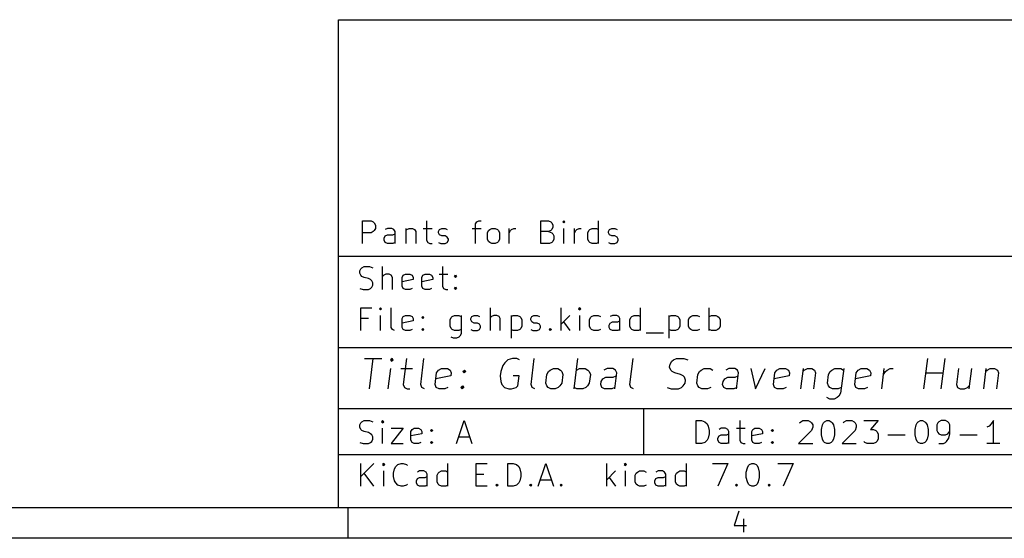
# Model space of a CAD drawing. Extents: x 0.4 to 10.6, y -8.1 to -0.4.
# Tile 2 of 12: x 5.5 to 8, y -8.1 to -6.8. Entities that reach past the tile are written whole.
import ezdxf

# ---------------------------------------------------------------- set-up
doc = ezdxf.new("R2010")
doc.units = 0
doc.header["$MEASUREMENT"] = 0
doc.layers.add('BLACK', color=7, linetype='CONTINUOUS')

msp = doc.modelspace()

# ---------------------------------------------------------------- linework, layer by layer
at = {"layer": 'BLACK', "linetype": 'CONTINUOUS'}
for p, q in [((6.27559, -6.76772), (10.5276, -6.76772)), ((6.27559, -8.02756), (6.27559, -6.76772)), ((6.33679, -7.3456), (6.33679, -7.28655)), ((6.33679, -7.28655), (6.35929, -7.28655)), ((6.35929, -7.28655), (6.36491, -7.28936)), ((6.36491, -7.28936), (6.36773, -7.29217)), ((6.36773, -7.29217), (6.37054, -7.2978)), ((6.37054, -7.2978), (6.37054, -7.30623)), ((6.50271, -7.28655), (6.50271, -7.33717)), ((6.62926, -7.29498), (6.63207, -7.28936)), ((6.62926, -7.3456), (6.62926, -7.29498)), ((6.63207, -7.28936), (6.63769, -7.28655)), ((6.63769, -7.28655), (6.64332, -7.28655)), ((6.79798, -7.3456), (6.79798, -7.28655)), ((6.79798, -7.28655), (6.81767, -7.28655)), ((6.81767, -7.28655), (6.82329, -7.28936)), ((6.82329, -7.28936), (6.82611, -7.29217)), ((6.82611, -7.29217), (6.82892, -7.2978)), ((6.82892, -7.2978), (6.82892, -7.30342)), ((6.85704, -7.28655), (6.85423, -7.28936)), ((6.85423, -7.28936), (6.85704, -7.29217)), ((6.85985, -7.28936), (6.85704, -7.28655)), ((6.85704, -7.28655), (6.85704, -7.29217)), ((6.85704, -7.29217), (6.85985, -7.28936)), ((6.94703, -7.3456), (6.94703, -7.28655)), ((6.35929, -7.31748), (6.33679, -7.31748)), ((6.36491, -7.31467), (6.35929, -7.31748)), ((6.36773, -7.31186), (6.36491, -7.31467)), ((6.37054, -7.30623), (6.36773, -7.31186)), ((6.40147, -7.30623), (6.39585, -7.30905)), ((6.39585, -7.32592), (6.40147, -7.32311)), ((6.41272, -7.30623), (6.40147, -7.30623)), ((6.40147, -7.32311), (6.41553, -7.32311)), ((6.41834, -7.30905), (6.41272, -7.30623)), ((6.41553, -7.32311), (6.42116, -7.32029)), ((6.42116, -7.31467), (6.41834, -7.30905)), ((6.42116, -7.3456), (6.42116, -7.31467)), ((6.44928, -7.30623), (6.44928, -7.3456)), ((6.44928, -7.31186), (6.45209, -7.30905)), ((6.45209, -7.30905), (6.45771, -7.30623)), ((6.45771, -7.30623), (6.46615, -7.30623)), ((6.46615, -7.30623), (6.47177, -7.30905)), ((6.47177, -7.30905), (6.47459, -7.31467)), ((6.47459, -7.31467), (6.47459, -7.3456)), ((6.49427, -7.30623), (6.51677, -7.30623)), ((6.53364, -7.31467), (6.53645, -7.30905)), ((6.53364, -7.31748), (6.53364, -7.31467)), ((6.53645, -7.32311), (6.53364, -7.31748)), ((6.53645, -7.30905), (6.54208, -7.30623)), ((6.54208, -7.32592), (6.53645, -7.32311)), ((6.54208, -7.30623), (6.55052, -7.30623)), ((6.55052, -7.30623), (6.55614, -7.30905)), ((6.62082, -7.30623), (6.64332, -7.30623)), ((6.66019, -7.31748), (6.663, -7.31186)), ((6.66019, -7.33435), (6.66019, -7.31748)), ((6.663, -7.31186), (6.66581, -7.30905)), ((6.66581, -7.30905), (6.67144, -7.30623)), ((6.67144, -7.30623), (6.67987, -7.30623)), ((6.67987, -7.30623), (6.6855, -7.30905)), ((6.6855, -7.30905), (6.68831, -7.31186)), ((6.68831, -7.31186), (6.69112, -7.31748)), ((6.69112, -7.31748), (6.69112, -7.33435)), ((6.71643, -7.3456), (6.71643, -7.30623)), ((6.71643, -7.31748), (6.71924, -7.31186)), ((6.71924, -7.31186), (6.72206, -7.30905)), ((6.72206, -7.30905), (6.72768, -7.30623)), ((6.72768, -7.30623), (6.7333, -7.30623)), ((6.81767, -7.31467), (6.79798, -7.31467)), ((6.82329, -7.31186), (6.81767, -7.31467)), ((6.81767, -7.31467), (6.82611, -7.31748)), ((6.82611, -7.30905), (6.82329, -7.31186)), ((6.82892, -7.30342), (6.82611, -7.30905)), ((6.82611, -7.31748), (6.82892, -7.32029)), ((6.82892, -7.32029), (6.83173, -7.32592)), ((6.85704, -7.3456), (6.85704, -7.30623)), ((6.88516, -7.3456), (6.88516, -7.30623)), ((6.88516, -7.31748), (6.88797, -7.31186)), ((6.88797, -7.31186), (6.89079, -7.30905)), ((6.89079, -7.30905), (6.89641, -7.30623)), ((6.89641, -7.30623), (6.90203, -7.30623)), ((6.91891, -7.31748), (6.92172, -7.31186)), ((6.91891, -7.33435), (6.91891, -7.31748)), ((6.92172, -7.31186), (6.92453, -7.30905)), ((6.92453, -7.30905), (6.93016, -7.30623)), ((6.93016, -7.30623), (6.9414, -7.30623)), ((6.9414, -7.30623), (6.94703, -7.30905)), ((6.97234, -7.31467), (6.97515, -7.30905)), ((6.97234, -7.31748), (6.97234, -7.31467)), ((6.97515, -7.32311), (6.97234, -7.31748)), ((6.97515, -7.30905), (6.98077, -7.30623)), ((6.98077, -7.32592), (6.97515, -7.32311)), ((6.98077, -7.30623), (6.98921, -7.30623)), ((6.98921, -7.30623), (6.99483, -7.30905)), ((6.39303, -7.33154), (6.39585, -7.32592)), ((6.39303, -7.33717), (6.39303, -7.33154)), ((6.39585, -7.34279), (6.39303, -7.33717)), ((6.40147, -7.3456), (6.39585, -7.34279)), ((6.41553, -7.3456), (6.40147, -7.3456)), ((6.42116, -7.34279), (6.41553, -7.3456)), ((6.50271, -7.33717), (6.50552, -7.34279)), ((6.50552, -7.34279), (6.51114, -7.3456)), ((6.51114, -7.3456), (6.51677, -7.3456)), ((6.53364, -7.34279), (6.53927, -7.3456)), ((6.53927, -7.3456), (6.55052, -7.3456)), ((6.55052, -7.32592), (6.54208, -7.32592)), ((6.55614, -7.32873), (6.55052, -7.32592)), ((6.55052, -7.3456), (6.55614, -7.34279)), ((6.55895, -7.33435), (6.55614, -7.32873)), ((6.55614, -7.34279), (6.55895, -7.33717)), ((6.55895, -7.33717), (6.55895, -7.33435)), ((6.663, -7.33998), (6.66019, -7.33435)), ((6.66581, -7.34279), (6.663, -7.33998)), ((6.67144, -7.3456), (6.66581, -7.34279)), ((6.67987, -7.3456), (6.67144, -7.3456)), ((6.6855, -7.34279), (6.67987, -7.3456)), ((6.68831, -7.33998), (6.6855, -7.34279)), ((6.69112, -7.33435), (6.68831, -7.33998)), ((6.82048, -7.3456), (6.79798, -7.3456)), ((6.82611, -7.34279), (6.82048, -7.3456)), ((6.82892, -7.33998), (6.82611, -7.34279)), ((6.83173, -7.33435), (6.82892, -7.33998)), ((6.83173, -7.32592), (6.83173, -7.33435)), ((6.92172, -7.33998), (6.91891, -7.33435)), ((6.92453, -7.34279), (6.92172, -7.33998)), ((6.93016, -7.3456), (6.92453, -7.34279)), ((6.9414, -7.3456), (6.93016, -7.3456)), ((6.94703, -7.34279), (6.9414, -7.3456)), ((6.97234, -7.34279), (6.97796, -7.3456)), ((6.97796, -7.3456), (6.98921, -7.3456)), ((6.98921, -7.32592), (6.98077, -7.32592)), ((6.99483, -7.32873), (6.98921, -7.32592)), ((6.98921, -7.3456), (6.99483, -7.34279)), ((6.99765, -7.33435), (6.99483, -7.32873)), ((6.99483, -7.34279), (6.99765, -7.33717)), ((6.99765, -7.33717), (6.99765, -7.33435)), ((6.27559, -7.37795), (10.5276, -7.37795)), ((6.33009, -7.41621), (6.33291, -7.41059)), ((6.33009, -7.42184), (6.33009, -7.41621)), ((6.33291, -7.42746), (6.33009, -7.42184)), ((6.33291, -7.41059), (6.33572, -7.40778)), ((6.33572, -7.40778), (6.34134, -7.40497)), ((6.34134, -7.40497), (6.3554, -7.40497)), ((6.3554, -7.40497), (6.36384, -7.40778)), ((6.38915, -7.46402), (6.38915, -7.40497)), ((6.39759, -7.42465), (6.39196, -7.42746)), ((6.40602, -7.42465), (6.39759, -7.42465)), ((6.41165, -7.42746), (6.40602, -7.42465)), ((6.44258, -7.42746), (6.4482, -7.42465)), ((6.4482, -7.42465), (6.45945, -7.42465)), ((6.45945, -7.42465), (6.46508, -7.42746)), ((6.4932, -7.42746), (6.49882, -7.42465)), ((6.49882, -7.42465), (6.51007, -7.42465)), ((6.51007, -7.42465), (6.5157, -7.42746)), ((6.53538, -7.42465), (6.55788, -7.42465)), ((6.54382, -7.40497), (6.54382, -7.45558)), ((6.33572, -7.43027), (6.33291, -7.42746)), ((6.34134, -7.43309), (6.33572, -7.43027)), ((6.35259, -7.4359), (6.34134, -7.43309)), ((6.35822, -7.43871), (6.35259, -7.4359)), ((6.36103, -7.44152), (6.35822, -7.43871)), ((6.36384, -7.44715), (6.36103, -7.44152)), ((6.36384, -7.45277), (6.36384, -7.44715)), ((6.39196, -7.42746), (6.38915, -7.43027)), ((6.41446, -7.43309), (6.41165, -7.42746)), ((6.41446, -7.46402), (6.41446, -7.43309)), ((6.43977, -7.43309), (6.44258, -7.42746)), ((6.43977, -7.45558), (6.43977, -7.43309)), ((6.46789, -7.43871), (6.43977, -7.44434)), ((6.46508, -7.42746), (6.46789, -7.43309)), ((6.46789, -7.43309), (6.46789, -7.43871)), ((6.49039, -7.43309), (6.4932, -7.42746)), ((6.49039, -7.45558), (6.49039, -7.43309)), ((6.51851, -7.43871), (6.49039, -7.44434)), ((6.5157, -7.42746), (6.51851, -7.43309)), ((6.51851, -7.43309), (6.51851, -7.43871)), ((6.57475, -7.43027), (6.57756, -7.42746)), ((6.57756, -7.43309), (6.57475, -7.43027)), ((6.57756, -7.42746), (6.58038, -7.43027)), ((6.57756, -7.42746), (6.57756, -7.43309)), ((6.58038, -7.43027), (6.57756, -7.43309)), ((6.33009, -7.46121), (6.33853, -7.46402)), ((6.33853, -7.46402), (6.35259, -7.46402)), ((6.35259, -7.46402), (6.35822, -7.46121)), ((6.35822, -7.46121), (6.36103, -7.4584)), ((6.36103, -7.4584), (6.36384, -7.45277)), ((6.44258, -7.46121), (6.43977, -7.45558)), ((6.4482, -7.46402), (6.44258, -7.46121)), ((6.45945, -7.46402), (6.4482, -7.46402)), ((6.46508, -7.46121), (6.45945, -7.46402)), ((6.4932, -7.46121), (6.49039, -7.45558)), ((6.49882, -7.46402), (6.4932, -7.46121)), ((6.51007, -7.46402), (6.49882, -7.46402)), ((6.5157, -7.46121), (6.51007, -7.46402)), ((6.54382, -7.45558), (6.54663, -7.46121)), ((6.54663, -7.46121), (6.55225, -7.46402)), ((6.55225, -7.46402), (6.55788, -7.46402)), ((6.57475, -7.46121), (6.57756, -7.4584)), ((6.57756, -7.46402), (6.57475, -7.46121)), ((6.57756, -7.4584), (6.58038, -7.46121)), ((6.57756, -7.4584), (6.57756, -7.46402)), ((6.58038, -7.46121), (6.57756, -7.46402)), ((6.33291, -7.57032), (6.33291, -7.51126)), ((6.33291, -7.51126), (6.36103, -7.51126)), ((6.38353, -7.51126), (6.38071, -7.51408)), ((6.38071, -7.51408), (6.38353, -7.51689)), ((6.38634, -7.51408), (6.38353, -7.51126)), ((6.38353, -7.51126), (6.38353, -7.51689)), ((6.38353, -7.51689), (6.38634, -7.51408)), ((6.41165, -7.56188), (6.41165, -7.51126)), ((6.66755, -7.57032), (6.66755, -7.51126)), ((6.85034, -7.57032), (6.85034, -7.51126)), ((6.89815, -7.51126), (6.89534, -7.51408)), ((6.89534, -7.51408), (6.89815, -7.51689)), ((6.90096, -7.51408), (6.89815, -7.51126)), ((6.89815, -7.51126), (6.89815, -7.51689)), ((6.89815, -7.51689), (6.90096, -7.51408)), ((7.05563, -7.57032), (7.05563, -7.51126)), ((7.23279, -7.57032), (7.23279, -7.51126)), ((6.35259, -7.53939), (6.33291, -7.53939)), ((6.38353, -7.57032), (6.38353, -7.53095)), ((6.43977, -7.53939), (6.44258, -7.53376)), ((6.43977, -7.56188), (6.43977, -7.53939)), ((6.46789, -7.54501), (6.43977, -7.55063)), ((6.44258, -7.53376), (6.4482, -7.53095)), ((6.4482, -7.53095), (6.45945, -7.53095)), ((6.45945, -7.53095), (6.46508, -7.53376)), ((6.46508, -7.53376), (6.46789, -7.53939)), ((6.46789, -7.53939), (6.46789, -7.54501)), ((6.49039, -7.53657), (6.4932, -7.53376)), ((6.4932, -7.53939), (6.49039, -7.53657)), ((6.4932, -7.53376), (6.49601, -7.53657)), ((6.4932, -7.53376), (6.4932, -7.53939)), ((6.49601, -7.53657), (6.4932, -7.53939)), ((6.5635, -7.5422), (6.56631, -7.53657)), ((6.5635, -7.55907), (6.5635, -7.5422)), ((6.56631, -7.53657), (6.56913, -7.53376)), ((6.56913, -7.53376), (6.57475, -7.53095)), ((6.57475, -7.53095), (6.586, -7.53095)), ((6.586, -7.53095), (6.59162, -7.53376)), ((6.59162, -7.53095), (6.59162, -7.57876)), ((6.61693, -7.53939), (6.61975, -7.53376)), ((6.61693, -7.5422), (6.61693, -7.53939)), ((6.61975, -7.54782), (6.61693, -7.5422)), ((6.61975, -7.53376), (6.62537, -7.53095)), ((6.62537, -7.55063), (6.61975, -7.54782)), ((6.62537, -7.53095), (6.63381, -7.53095)), ((6.63381, -7.55063), (6.62537, -7.55063)), ((6.63381, -7.53095), (6.63943, -7.53376)), ((6.63943, -7.55345), (6.63381, -7.55063)), ((6.67036, -7.53376), (6.66755, -7.53657)), ((6.67599, -7.53095), (6.67036, -7.53376)), ((6.68443, -7.53095), (6.67599, -7.53095)), ((6.69005, -7.53376), (6.68443, -7.53095)), ((6.69286, -7.53939), (6.69005, -7.53376)), ((6.69286, -7.57032), (6.69286, -7.53939)), ((6.72098, -7.53095), (6.72098, -7.59001)), ((6.72098, -7.53376), (6.72661, -7.53095)), ((6.72661, -7.53095), (6.73786, -7.53095)), ((6.73786, -7.53095), (6.74348, -7.53376)), ((6.74348, -7.53376), (6.74629, -7.53657)), ((6.74629, -7.53657), (6.7491, -7.5422)), ((6.7491, -7.5422), (6.7491, -7.55907)), ((6.7716, -7.53939), (6.77441, -7.53376)), ((6.7716, -7.5422), (6.7716, -7.53939)), ((6.77441, -7.54782), (6.7716, -7.5422)), ((6.77441, -7.53376), (6.78004, -7.53095)), ((6.78004, -7.55063), (6.77441, -7.54782)), ((6.78004, -7.53095), (6.78847, -7.53095)), ((6.78847, -7.55063), (6.78004, -7.55063)), ((6.78847, -7.53095), (6.7941, -7.53376)), ((6.7941, -7.55345), (6.78847, -7.55063)), ((6.87284, -7.53095), (6.85034, -7.55345)), ((6.85597, -7.54782), (6.87284, -7.57032)), ((6.89815, -7.57032), (6.89815, -7.53095)), ((6.92346, -7.5422), (6.92627, -7.53657)), ((6.92346, -7.55907), (6.92346, -7.5422)), ((6.92627, -7.53657), (6.92908, -7.53376)), ((6.92908, -7.53376), (6.93471, -7.53095)), ((6.93471, -7.53095), (6.94595, -7.53095)), ((6.94595, -7.53095), (6.95158, -7.53376)), ((6.97408, -7.55626), (6.97689, -7.55063)), ((6.98251, -7.53095), (6.97689, -7.53376)), ((6.97689, -7.55063), (6.98251, -7.54782)), ((6.99376, -7.53095), (6.98251, -7.53095)), ((6.98251, -7.54782), (6.99657, -7.54782)), ((6.99939, -7.53376), (6.99376, -7.53095)), ((6.99657, -7.54782), (7.0022, -7.54501)), ((7.0022, -7.53939), (6.99939, -7.53376)), ((7.0022, -7.57032), (7.0022, -7.53939)), ((7.02751, -7.5422), (7.03032, -7.53657)), ((7.02751, -7.55907), (7.02751, -7.5422)), ((7.03032, -7.53657), (7.03313, -7.53376)), ((7.03313, -7.53376), (7.03876, -7.53095)), ((7.03876, -7.53095), (7.05, -7.53095)), ((7.05, -7.53095), (7.05563, -7.53376)), ((7.12874, -7.53095), (7.12874, -7.59001)), ((7.12874, -7.53376), (7.13437, -7.53095)), ((7.13437, -7.53095), (7.14562, -7.53095)), ((7.14562, -7.53095), (7.15124, -7.53376)), ((7.15124, -7.53376), (7.15405, -7.53657)), ((7.15405, -7.53657), (7.15687, -7.5422)), ((7.15687, -7.5422), (7.15687, -7.55907)), ((7.17936, -7.5422), (7.18218, -7.53657)), ((7.17936, -7.55907), (7.17936, -7.5422)), ((7.18218, -7.53657), (7.18499, -7.53376)), ((7.18499, -7.53376), (7.19061, -7.53095)), ((7.19061, -7.53095), (7.20186, -7.53095)), ((7.20186, -7.53095), (7.20748, -7.53376)), ((7.23279, -7.53376), (7.23842, -7.53095)), ((7.23842, -7.53095), (7.24967, -7.53095)), ((7.24967, -7.53095), (7.25529, -7.53376)), ((7.25529, -7.53376), (7.2581, -7.53657)), ((7.2581, -7.53657), (7.26092, -7.5422)), ((7.26092, -7.5422), (7.26092, -7.55907)), ((6.41446, -7.56751), (6.41165, -7.56188)), ((6.42008, -7.57032), (6.41446, -7.56751)), ((6.44258, -7.56751), (6.43977, -7.56188)), ((6.4482, -7.57032), (6.44258, -7.56751)), ((6.45945, -7.57032), (6.4482, -7.57032)), ((6.46508, -7.56751), (6.45945, -7.57032)), ((6.49039, -7.56751), (6.4932, -7.5647)), ((6.4932, -7.57032), (6.49039, -7.56751)), ((6.4932, -7.5647), (6.49601, -7.56751)), ((6.4932, -7.5647), (6.4932, -7.57032)), ((6.49601, -7.56751), (6.4932, -7.57032)), ((6.56631, -7.5647), (6.5635, -7.55907)), ((6.56913, -7.56751), (6.56631, -7.5647)), ((6.57475, -7.57032), (6.56913, -7.56751)), ((6.586, -7.57032), (6.57475, -7.57032)), ((6.59162, -7.56751), (6.586, -7.57032)), ((6.61693, -7.56751), (6.62256, -7.57032)), ((6.62256, -7.57032), (6.63381, -7.57032)), ((6.63381, -7.57032), (6.63943, -7.56751)), ((6.64224, -7.55907), (6.63943, -7.55345)), ((6.63943, -7.56751), (6.64224, -7.56188)), ((6.64224, -7.56188), (6.64224, -7.55907)), ((6.72661, -7.57032), (6.72098, -7.56751)), ((6.73786, -7.57032), (6.72661, -7.57032)), ((6.74348, -7.56751), (6.73786, -7.57032)), ((6.74629, -7.5647), (6.74348, -7.56751)), ((6.7491, -7.55907), (6.74629, -7.5647)), ((6.7716, -7.56751), (6.77723, -7.57032)), ((6.77723, -7.57032), (6.78847, -7.57032)), ((6.78847, -7.57032), (6.7941, -7.56751)), ((6.79691, -7.55907), (6.7941, -7.55345)), ((6.7941, -7.56751), (6.79691, -7.56188)), ((6.79691, -7.56188), (6.79691, -7.55907)), ((6.81941, -7.56751), (6.82222, -7.5647)), ((6.82222, -7.57032), (6.81941, -7.56751)), ((6.82222, -7.5647), (6.82503, -7.56751)), ((6.82222, -7.5647), (6.82222, -7.57032)), ((6.82503, -7.56751), (6.82222, -7.57032)), ((6.92627, -7.5647), (6.92346, -7.55907)), ((6.92908, -7.56751), (6.92627, -7.5647)), ((6.93471, -7.57032), (6.92908, -7.56751)), ((6.94595, -7.57032), (6.93471, -7.57032)), ((6.95158, -7.56751), (6.94595, -7.57032)), ((6.97408, -7.56188), (6.97408, -7.55626)), ((6.97689, -7.56751), (6.97408, -7.56188)), ((6.98251, -7.57032), (6.97689, -7.56751)), ((6.99657, -7.57032), (6.98251, -7.57032)), ((7.0022, -7.56751), (6.99657, -7.57032)), ((7.03032, -7.5647), (7.02751, -7.55907)), ((7.03313, -7.56751), (7.03032, -7.5647)), ((7.03876, -7.57032), (7.03313, -7.56751)), ((7.05, -7.57032), (7.03876, -7.57032)), ((7.05563, -7.56751), (7.05, -7.57032)), ((7.06969, -7.57594), (7.11468, -7.57594)), ((7.13437, -7.57032), (7.12874, -7.56751)), ((7.14562, -7.57032), (7.13437, -7.57032)), ((7.15124, -7.56751), (7.14562, -7.57032)), ((7.15405, -7.5647), (7.15124, -7.56751)), ((7.15687, -7.55907), (7.15405, -7.5647)), ((7.18218, -7.5647), (7.17936, -7.55907)), ((7.18499, -7.56751), (7.18218, -7.5647)), ((7.19061, -7.57032), (7.18499, -7.56751)), ((7.20186, -7.57032), (7.19061, -7.57032)), ((7.20748, -7.56751), (7.20186, -7.57032)), ((7.23842, -7.57032), (7.23279, -7.56751)), ((7.24967, -7.57032), (7.23842, -7.57032)), ((7.25529, -7.56751), (7.24967, -7.57032)), ((7.2581, -7.5647), (7.25529, -7.56751)), ((7.26092, -7.55907), (7.2581, -7.5647)), ((6.57194, -7.59001), (6.56631, -7.58719)), ((6.58038, -7.59001), (6.57194, -7.59001)), ((6.586, -7.58719), (6.58038, -7.59001)), ((6.58881, -7.58438), (6.586, -7.58719)), ((6.59162, -7.57876), (6.58881, -7.58438)), ((6.27559, -7.61417), (10.5276, -7.61417)), ((6.34219, -7.64191), (6.38719, -7.64191)), ((6.35485, -7.72065), (6.36469, -7.64191)), ((6.41344, -7.64191), (6.40922, -7.64566)), ((6.40922, -7.64566), (6.4125, -7.64941)), ((6.41344, -7.64191), (6.4125, -7.64941)), ((6.4125, -7.64941), (6.41672, -7.64566)), ((6.41672, -7.64566), (6.41344, -7.64191)), ((6.45093, -7.64191), (6.44249, -7.7094)), ((6.48749, -7.7094), (6.49592, -7.64191)), ((6.70449, -7.65316), (6.69981, -7.66065)), ((6.71293, -7.64566), (6.70449, -7.65316)), ((6.72465, -7.64191), (6.71293, -7.64566)), ((6.73589, -7.64191), (6.72465, -7.64191)), ((6.74293, -7.64566), (6.73589, -7.64191)), ((6.77245, -7.7094), (6.78089, -7.64191)), ((6.88353, -7.72065), (6.89338, -7.64191)), ((7.02742, -7.7094), (7.03586, -7.64191)), ((7.13147, -7.65691), (7.13616, -7.64941)), ((7.13616, -7.64941), (7.14038, -7.64566)), ((7.14038, -7.64566), (7.14834, -7.64191)), ((7.14834, -7.64191), (7.16709, -7.64191)), ((7.16709, -7.64191), (7.17787, -7.64566)), ((7.78717, -7.72065), (7.79701, -7.64191)), ((7.83216, -7.72065), (7.84201, -7.64191)), ((6.40359, -7.72065), (6.41015, -7.66815)), ((6.4364, -7.66815), (6.4664, -7.66815)), ((6.52498, -7.7094), (6.52873, -7.6794)), ((6.52873, -7.6794), (6.53342, -7.6719)), ((6.53342, -7.6719), (6.54139, -7.66815)), ((6.54139, -7.66815), (6.55639, -7.66815)), ((6.55639, -7.66815), (6.56342, -7.6719)), ((6.56342, -7.6719), (6.56623, -7.6794)), ((6.56623, -7.6794), (6.56529, -7.6869)), ((6.59669, -7.67565), (6.60091, -7.6719)), ((6.59997, -7.6794), (6.59669, -7.67565)), ((6.60091, -7.6719), (6.59997, -7.6794)), ((6.60419, -7.67565), (6.59997, -7.6794)), ((6.60091, -7.6719), (6.60419, -7.67565)), ((6.69418, -7.67565), (6.69278, -7.6869)), ((6.69981, -7.66065), (6.69418, -7.67565)), ((6.81323, -7.68315), (6.81792, -7.67565)), ((6.81792, -7.67565), (6.82213, -7.6719)), ((6.82213, -7.6719), (6.8301, -7.66815)), ((6.8301, -7.66815), (6.84135, -7.66815)), ((6.84135, -7.66815), (6.84838, -7.6719)), ((6.84838, -7.6719), (6.85166, -7.67565)), ((6.85166, -7.67565), (6.85447, -7.68315)), ((6.88963, -7.6719), (6.89759, -7.66815)), ((6.89759, -7.66815), (6.91259, -7.66815)), ((6.91259, -7.66815), (6.91962, -7.6719)), ((6.91962, -7.6719), (6.9229, -7.67565)), ((6.9229, -7.67565), (6.92571, -7.68315)), ((6.96883, -7.66815), (6.96087, -7.6719)), ((6.98383, -7.66815), (6.96883, -7.66815)), ((6.99086, -7.6719), (6.98383, -7.66815)), ((6.98852, -7.72065), (6.99368, -7.6794)), ((6.99368, -7.6794), (6.99086, -7.6719)), ((7.13053, -7.6644), (7.13147, -7.65691)), ((7.13335, -7.6719), (7.13053, -7.6644)), ((7.13663, -7.67565), (7.13335, -7.6719)), ((7.14366, -7.6794), (7.13663, -7.67565)), ((7.15819, -7.68315), (7.14366, -7.6794)), ((7.20318, -7.68315), (7.20787, -7.67565)), ((7.20787, -7.67565), (7.21209, -7.6719)), ((7.21209, -7.6719), (7.22005, -7.66815)), ((7.22005, -7.66815), (7.23505, -7.66815)), ((7.23505, -7.66815), (7.24208, -7.6719)), ((7.2838, -7.66815), (7.27583, -7.6719)), ((7.29879, -7.66815), (7.2838, -7.66815)), ((7.30582, -7.6719), (7.29879, -7.66815)), ((7.30348, -7.72065), (7.30864, -7.6794)), ((7.30864, -7.6794), (7.30582, -7.6719)), ((7.34004, -7.66815), (7.35222, -7.72065)), ((7.35222, -7.72065), (7.37753, -7.66815)), ((7.39862, -7.7094), (7.40237, -7.6794)), ((7.40237, -7.6794), (7.40706, -7.6719)), ((7.40706, -7.6719), (7.41503, -7.66815)), ((7.41503, -7.66815), (7.43003, -7.66815)), ((7.43003, -7.66815), (7.43706, -7.6719)), ((7.43706, -7.6719), (7.43987, -7.6794)), ((7.43987, -7.6794), (7.43893, -7.6869)), ((7.47502, -7.66815), (7.46846, -7.72065)), ((7.47408, -7.67565), (7.4783, -7.6719)), ((7.4783, -7.6719), (7.48627, -7.66815)), ((7.48627, -7.66815), (7.49752, -7.66815)), ((7.49752, -7.66815), (7.50455, -7.6719)), ((7.50736, -7.6794), (7.50221, -7.72065)), ((7.50455, -7.6719), (7.50736, -7.6794)), ((7.54064, -7.68315), (7.54533, -7.67565)), ((7.54533, -7.67565), (7.54954, -7.6719)), ((7.54954, -7.6719), (7.55751, -7.66815)), ((7.55751, -7.66815), (7.57251, -7.66815)), ((7.58001, -7.66815), (7.57204, -7.7319)), ((7.57251, -7.66815), (7.57954, -7.6719)), ((7.6086, -7.7094), (7.61235, -7.6794)), ((7.61235, -7.6794), (7.61703, -7.6719)), ((7.61703, -7.6719), (7.625, -7.66815)), ((7.625, -7.66815), (7.64, -7.66815)), ((7.64, -7.66815), (7.64703, -7.6719)), ((7.64703, -7.6719), (7.64984, -7.6794)), ((7.64984, -7.6794), (7.64891, -7.6869)), ((7.67843, -7.72065), (7.685, -7.66815)), ((7.68312, -7.68315), (7.68781, -7.67565)), ((7.68781, -7.67565), (7.69203, -7.6719)), ((7.69203, -7.6719), (7.69999, -7.66815)), ((7.69999, -7.66815), (7.70749, -7.66815)), ((7.79233, -7.6794), (7.83732, -7.6794)), ((7.87622, -7.66815), (7.87107, -7.7094)), ((7.90997, -7.66815), (7.90341, -7.72065)), ((7.94746, -7.66815), (7.9409, -7.72065)), ((7.94652, -7.67565), (7.95074, -7.6719)), ((7.95074, -7.6719), (7.95871, -7.66815)), ((7.95871, -7.66815), (7.96996, -7.66815)), ((7.96996, -7.66815), (7.97699, -7.6719)), ((7.9798, -7.6794), (7.97465, -7.72065)), ((7.97699, -7.6719), (7.9798, -7.6794)), ((6.56529, -7.6869), (6.52686, -7.6944)), ((6.69278, -7.6869), (6.69465, -7.7019)), ((6.69465, -7.7019), (6.69746, -7.7094)), ((6.74152, -7.6869), (6.72652, -7.6869)), ((6.73824, -7.71315), (6.74152, -7.6869)), ((6.81042, -7.70565), (6.81323, -7.68315)), ((6.85447, -7.68315), (6.85166, -7.70565)), ((6.92571, -7.68315), (6.9229, -7.70565)), ((6.95243, -7.7094), (6.95337, -7.7019)), ((6.95337, -7.7019), (6.95805, -7.6944)), ((6.95805, -7.6944), (6.96602, -7.69065)), ((6.96602, -7.69065), (6.98477, -7.69065)), ((6.98477, -7.69065), (6.99274, -7.6869)), ((7.16522, -7.6869), (7.15819, -7.68315)), ((7.1685, -7.69065), (7.16522, -7.6869)), ((7.17131, -7.69815), (7.1685, -7.69065)), ((7.17037, -7.70565), (7.17131, -7.69815)), ((7.20037, -7.70565), (7.20318, -7.68315)), ((7.26739, -7.7094), (7.26833, -7.7019)), ((7.26833, -7.7019), (7.27302, -7.6944)), ((7.27302, -7.6944), (7.28098, -7.69065)), ((7.28098, -7.69065), (7.29973, -7.69065)), ((7.29973, -7.69065), (7.3077, -7.6869)), ((7.43893, -7.6869), (7.4005, -7.6944)), ((7.53783, -7.70565), (7.54064, -7.68315)), ((7.64891, -7.6869), (7.61047, -7.6944)), ((6.44249, -7.7094), (6.44531, -7.7169)), ((6.44531, -7.7169), (6.45234, -7.72065)), ((6.45234, -7.72065), (6.45984, -7.72065)), ((6.4903, -7.7169), (6.48749, -7.7094)), ((6.49733, -7.72065), (6.4903, -7.7169)), ((6.5278, -7.7169), (6.52498, -7.7094)), ((6.53483, -7.72065), (6.5278, -7.7169)), ((6.54982, -7.72065), (6.53483, -7.72065)), ((6.55779, -7.7169), (6.54982, -7.72065)), ((6.59154, -7.7169), (6.59576, -7.71315)), ((6.59482, -7.72065), (6.59154, -7.7169)), ((6.59576, -7.71315), (6.59482, -7.72065)), ((6.59904, -7.7169), (6.59482, -7.72065)), ((6.59576, -7.71315), (6.59904, -7.7169)), ((6.69746, -7.7094), (6.70402, -7.7169)), ((6.70402, -7.7169), (6.7148, -7.72065)), ((6.7148, -7.72065), (6.7223, -7.72065)), ((6.7223, -7.72065), (6.73402, -7.7169)), ((6.73402, -7.7169), (6.73824, -7.71315)), ((6.77526, -7.7169), (6.77245, -7.7094)), ((6.7823, -7.72065), (6.77526, -7.7169)), ((6.81323, -7.71315), (6.81042, -7.70565)), ((6.81651, -7.7169), (6.81323, -7.71315)), ((6.82354, -7.72065), (6.81651, -7.7169)), ((6.83479, -7.72065), (6.82354, -7.72065)), ((6.84276, -7.7169), (6.83479, -7.72065)), ((6.84697, -7.71315), (6.84276, -7.7169)), ((6.85166, -7.70565), (6.84697, -7.71315)), ((6.89103, -7.72065), (6.884, -7.7169)), ((6.90603, -7.72065), (6.89103, -7.72065)), ((6.914, -7.7169), (6.90603, -7.72065)), ((6.91822, -7.71315), (6.914, -7.7169)), ((6.9229, -7.70565), (6.91822, -7.71315)), ((6.95524, -7.7169), (6.95243, -7.7094)), ((6.96227, -7.72065), (6.95524, -7.7169)), ((6.98102, -7.72065), (6.96227, -7.72065)), ((6.98899, -7.7169), (6.98102, -7.72065)), ((7.03023, -7.7169), (7.02742, -7.7094)), ((7.03726, -7.72065), (7.03023, -7.7169)), ((7.12397, -7.7169), (7.13475, -7.72065)), ((7.13475, -7.72065), (7.1535, -7.72065)), ((7.1535, -7.72065), (7.16147, -7.7169)), ((7.16147, -7.7169), (7.16568, -7.71315)), ((7.16568, -7.71315), (7.17037, -7.70565)), ((7.20318, -7.71315), (7.20037, -7.70565)), ((7.20646, -7.7169), (7.20318, -7.71315)), ((7.21349, -7.72065), (7.20646, -7.7169)), ((7.22849, -7.72065), (7.21349, -7.72065)), ((7.23646, -7.7169), (7.22849, -7.72065)), ((7.2702, -7.7169), (7.26739, -7.7094)), ((7.27723, -7.72065), (7.2702, -7.7169)), ((7.29598, -7.72065), (7.27723, -7.72065)), ((7.30395, -7.7169), (7.29598, -7.72065)), ((7.40144, -7.7169), (7.39862, -7.7094)), ((7.40847, -7.72065), (7.40144, -7.7169)), ((7.42347, -7.72065), (7.40847, -7.72065)), ((7.43143, -7.7169), (7.42347, -7.72065)), ((7.54064, -7.71315), (7.53783, -7.70565)), ((7.54392, -7.7169), (7.54064, -7.71315)), ((7.55095, -7.72065), (7.54392, -7.7169)), ((7.56595, -7.72065), (7.55095, -7.72065)), ((7.57392, -7.7169), (7.56595, -7.72065)), ((7.61141, -7.7169), (7.6086, -7.7094)), ((7.61844, -7.72065), (7.61141, -7.7169)), ((7.63344, -7.72065), (7.61844, -7.72065)), ((7.64141, -7.7169), (7.63344, -7.72065)), ((7.87107, -7.7094), (7.87388, -7.7169)), ((7.87388, -7.7169), (7.88091, -7.72065)), ((7.88091, -7.72065), (7.89216, -7.72065)), ((7.89216, -7.72065), (7.90012, -7.7169)), ((7.90012, -7.7169), (7.90434, -7.71315)), ((7.54392, -7.74689), (7.53689, -7.74314)), ((7.55517, -7.74689), (7.54392, -7.74689)), ((7.56314, -7.74314), (7.55517, -7.74689)), ((7.56735, -7.73939), (7.56314, -7.74314)), ((7.57204, -7.7319), (7.56735, -7.73939)), ((6.27559, -7.77165), (10.5276, -7.77165)), ((7.06299, -7.77165), (7.06299, -7.88976)), ((6.33291, -7.80823), (6.33572, -7.80542)), ((6.33572, -7.80542), (6.34134, -7.8026)), ((6.34134, -7.8026), (6.3554, -7.8026)), ((6.3554, -7.8026), (6.36384, -7.80542)), ((6.38915, -7.8026), (6.38634, -7.80542)), ((6.38634, -7.80542), (6.38915, -7.80823)), ((6.39196, -7.80542), (6.38915, -7.8026)), ((6.38915, -7.8026), (6.38915, -7.80823)), ((6.38915, -7.80823), (6.39196, -7.80542)), ((6.58038, -7.86166), (6.60006, -7.8026)), ((6.60006, -7.8026), (6.61975, -7.86166)), ((7.19905, -7.86166), (7.19905, -7.8026)), ((7.19905, -7.8026), (7.21311, -7.8026)), ((7.21311, -7.8026), (7.22155, -7.80542)), ((7.22155, -7.80542), (7.22717, -7.81104)), ((7.31153, -7.8026), (7.31153, -7.85322)), ((7.4662, -7.80823), (7.46901, -7.80542)), ((7.46901, -7.80542), (7.47464, -7.8026)), ((7.47464, -7.8026), (7.4887, -7.8026)), ((7.4887, -7.8026), (7.49432, -7.80542)), ((7.49432, -7.80542), (7.49714, -7.80823)), ((7.52807, -7.80823), (7.53088, -7.80542)), ((7.53088, -7.80542), (7.53651, -7.8026)), ((7.53651, -7.8026), (7.54213, -7.8026)), ((7.54213, -7.8026), (7.54775, -7.80542)), ((7.54775, -7.80542), (7.55057, -7.80823)), ((7.57869, -7.80823), (7.5815, -7.80542)), ((7.5815, -7.80542), (7.58712, -7.8026)), ((7.58712, -7.8026), (7.60119, -7.8026)), ((7.60119, -7.8026), (7.60681, -7.80542)), ((7.60681, -7.80542), (7.60962, -7.80823)), ((7.63212, -7.8026), (7.66868, -7.8026)), ((7.66868, -7.8026), (7.64899, -7.8251)), ((7.76991, -7.80823), (7.77273, -7.80542)), ((7.77273, -7.80542), (7.77835, -7.8026)), ((7.77835, -7.8026), (7.78398, -7.8026)), ((7.78398, -7.8026), (7.7896, -7.80542)), ((7.7896, -7.80542), (7.79241, -7.80823)), ((7.82616, -7.80542), (7.82335, -7.80823)), ((7.83178, -7.8026), (7.82616, -7.80542)), ((7.84303, -7.8026), (7.83178, -7.8026)), ((7.84865, -7.80542), (7.84303, -7.8026)), ((7.85147, -7.80823), (7.84865, -7.80542)), ((7.96676, -7.8026), (7.96114, -7.81104)), ((7.96676, -7.86166), (7.96676, -7.8026)), ((6.33009, -7.81385), (6.33291, -7.80823)), ((6.33009, -7.81948), (6.33009, -7.81385)), ((6.33291, -7.8251), (6.33009, -7.81948)), ((6.33572, -7.82791), (6.33291, -7.8251)), ((6.34134, -7.83072), (6.33572, -7.82791)), ((6.35259, -7.83354), (6.34134, -7.83072)), ((6.38915, -7.86166), (6.38915, -7.82229)), ((6.41165, -7.82229), (6.44258, -7.82229)), ((6.44258, -7.82229), (6.41165, -7.86166)), ((6.46227, -7.83072), (6.46508, -7.8251)), ((6.46227, -7.85322), (6.46227, -7.83072)), ((6.46508, -7.8251), (6.4707, -7.82229)), ((6.4707, -7.82229), (6.48195, -7.82229)), ((6.48195, -7.82229), (6.48757, -7.8251)), ((6.48757, -7.8251), (6.49039, -7.83072)), ((6.49039, -7.83072), (6.49039, -7.83635)), ((6.51288, -7.82791), (6.5157, -7.8251)), ((6.5157, -7.83072), (6.51288, -7.82791)), ((6.5157, -7.8251), (6.51851, -7.82791)), ((6.5157, -7.8251), (6.5157, -7.83072)), ((6.51851, -7.82791), (6.5157, -7.83072)), ((7.22717, -7.81104), (7.22998, -7.81666)), ((7.22998, -7.81666), (7.23279, -7.82791)), ((7.23279, -7.82791), (7.23279, -7.83635)), ((7.26373, -7.82229), (7.2581, -7.8251)), ((7.27498, -7.82229), (7.26373, -7.82229)), ((7.2806, -7.8251), (7.27498, -7.82229)), ((7.28341, -7.83072), (7.2806, -7.8251)), ((7.28341, -7.86166), (7.28341, -7.83072)), ((7.3031, -7.82229), (7.32559, -7.82229)), ((7.34247, -7.83072), (7.34528, -7.8251)), ((7.34247, -7.85322), (7.34247, -7.83072)), ((7.34528, -7.8251), (7.3509, -7.82229)), ((7.3509, -7.82229), (7.36215, -7.82229)), ((7.36215, -7.82229), (7.36778, -7.8251)), ((7.36778, -7.8251), (7.37059, -7.83072)), ((7.37059, -7.83072), (7.37059, -7.83635)), ((7.39309, -7.82791), (7.3959, -7.8251)), ((7.3959, -7.83072), (7.39309, -7.82791)), ((7.3959, -7.8251), (7.39871, -7.82791)), ((7.3959, -7.8251), (7.3959, -7.83072)), ((7.39871, -7.82791), (7.3959, -7.83072)), ((7.49714, -7.82791), (7.46339, -7.86166)), ((7.49714, -7.80823), (7.49995, -7.81385)), ((7.49995, -7.81948), (7.49714, -7.82791)), ((7.49995, -7.81385), (7.49995, -7.81948)), ((7.52245, -7.8251), (7.52526, -7.81385)), ((7.52245, -7.83916), (7.52245, -7.8251)), ((7.52526, -7.81385), (7.52807, -7.80823)), ((7.55057, -7.80823), (7.55338, -7.81385)), ((7.55338, -7.81385), (7.55619, -7.8251)), ((7.55619, -7.8251), (7.55619, -7.83916)), ((7.60962, -7.82791), (7.57588, -7.86166)), ((7.60962, -7.80823), (7.61243, -7.81385)), ((7.61243, -7.81948), (7.60962, -7.82791)), ((7.61243, -7.81385), (7.61243, -7.81948)), ((7.64899, -7.8251), (7.65743, -7.8251)), ((7.65743, -7.8251), (7.66305, -7.82791)), ((7.66305, -7.82791), (7.66586, -7.83072)), ((7.66586, -7.83072), (7.66868, -7.83635)), ((7.76429, -7.8251), (7.7671, -7.81385)), ((7.76429, -7.83916), (7.76429, -7.8251)), ((7.7671, -7.81385), (7.76991, -7.80823)), ((7.79241, -7.80823), (7.79522, -7.81385)), ((7.79522, -7.81385), (7.79804, -7.8251)), ((7.79804, -7.8251), (7.79804, -7.83916)), ((7.82335, -7.80823), (7.82053, -7.81385)), ((7.82053, -7.81385), (7.82053, -7.82791)), ((7.82053, -7.82791), (7.82335, -7.83354)), ((7.85428, -7.81385), (7.85147, -7.80823)), ((7.85147, -7.83354), (7.85428, -7.82791)), ((7.85428, -7.83635), (7.85428, -7.81385)), ((7.95552, -7.81666), (7.94989, -7.81948)), ((7.96114, -7.81104), (7.95552, -7.81666)), ((6.35822, -7.83635), (6.35259, -7.83354)), ((6.36103, -7.83916), (6.35822, -7.83635)), ((6.35822, -7.85885), (6.36103, -7.85603)), ((6.36384, -7.84479), (6.36103, -7.83916)), ((6.36103, -7.85603), (6.36384, -7.85041)), ((6.36384, -7.85041), (6.36384, -7.84479)), ((6.49039, -7.83635), (6.46227, -7.84197)), ((6.46508, -7.85885), (6.46227, -7.85322)), ((6.51288, -7.85885), (6.5157, -7.85603)), ((6.5157, -7.85603), (6.51851, -7.85885)), ((6.5157, -7.85603), (6.5157, -7.86166)), ((6.586, -7.84479), (6.61412, -7.84479)), ((7.22717, -7.85322), (7.22155, -7.85885)), ((7.22998, -7.8476), (7.22717, -7.85322)), ((7.23279, -7.83635), (7.22998, -7.8476)), ((7.25529, -7.8476), (7.2581, -7.84197)), ((7.25529, -7.85322), (7.25529, -7.8476)), ((7.2581, -7.85885), (7.25529, -7.85322)), ((7.2581, -7.84197), (7.26373, -7.83916)), ((7.26373, -7.83916), (7.27779, -7.83916)), ((7.27779, -7.83916), (7.28341, -7.83635)), ((7.31153, -7.85322), (7.31435, -7.85885)), ((7.37059, -7.83635), (7.34247, -7.84197)), ((7.34528, -7.85885), (7.34247, -7.85322)), ((7.39309, -7.85885), (7.3959, -7.85603)), ((7.3959, -7.85603), (7.39871, -7.85885)), ((7.3959, -7.85603), (7.3959, -7.86166)), ((7.52526, -7.85041), (7.52245, -7.83916)), ((7.52807, -7.85603), (7.52526, -7.85041)), ((7.53088, -7.85885), (7.52807, -7.85603)), ((7.55057, -7.85603), (7.54775, -7.85885)), ((7.55338, -7.85041), (7.55057, -7.85603)), ((7.55619, -7.83916), (7.55338, -7.85041)), ((7.63493, -7.85885), (7.63212, -7.85603)), ((7.66586, -7.85603), (7.66305, -7.85885)), ((7.66868, -7.85041), (7.66586, -7.85603)), ((7.66868, -7.83635), (7.66868, -7.85041)), ((7.69399, -7.83916), (7.73898, -7.83916)), ((7.7671, -7.85041), (7.76429, -7.83916)), ((7.76991, -7.85603), (7.7671, -7.85041)), ((7.77273, -7.85885), (7.76991, -7.85603)), ((7.79241, -7.85603), (7.7896, -7.85885)), ((7.79522, -7.85041), (7.79241, -7.85603)), ((7.79804, -7.83916), (7.79522, -7.85041)), ((7.82335, -7.83354), (7.82616, -7.83635)), ((7.82616, -7.83635), (7.83178, -7.83916)), ((7.83178, -7.83916), (7.84303, -7.83916)), ((7.84303, -7.83916), (7.84865, -7.83635)), ((7.84303, -7.85885), (7.84584, -7.85603)), ((7.84584, -7.85603), (7.85147, -7.8476)), ((7.84865, -7.83635), (7.85147, -7.83354)), ((7.85147, -7.8476), (7.85428, -7.83635)), ((7.87959, -7.83916), (7.92458, -7.83916)), ((6.33009, -7.85885), (6.33853, -7.86166)), ((6.33853, -7.86166), (6.35259, -7.86166)), ((6.35259, -7.86166), (6.35822, -7.85885)), ((6.41165, -7.86166), (6.44258, -7.86166)), ((6.4707, -7.86166), (6.46508, -7.85885)), ((6.48195, -7.86166), (6.4707, -7.86166)), ((6.48757, -7.85885), (6.48195, -7.86166)), ((6.5157, -7.86166), (6.51288, -7.85885)), ((6.51851, -7.85885), (6.5157, -7.86166)), ((7.21311, -7.86166), (7.19905, -7.86166)), ((7.22155, -7.85885), (7.21311, -7.86166)), ((7.26373, -7.86166), (7.2581, -7.85885)), ((7.27779, -7.86166), (7.26373, -7.86166)), ((7.28341, -7.85885), (7.27779, -7.86166)), ((7.31435, -7.85885), (7.31997, -7.86166)), ((7.31997, -7.86166), (7.32559, -7.86166)), ((7.3509, -7.86166), (7.34528, -7.85885)), ((7.36215, -7.86166), (7.3509, -7.86166)), ((7.36778, -7.85885), (7.36215, -7.86166)), ((7.3959, -7.86166), (7.39309, -7.85885)), ((7.39871, -7.85885), (7.3959, -7.86166)), ((7.46339, -7.86166), (7.49995, -7.86166)), ((7.53651, -7.86166), (7.53088, -7.85885)), ((7.54213, -7.86166), (7.53651, -7.86166)), ((7.54775, -7.85885), (7.54213, -7.86166)), ((7.57588, -7.86166), (7.61243, -7.86166)), ((7.64056, -7.86166), (7.63493, -7.85885)), ((7.65743, -7.86166), (7.64056, -7.86166)), ((7.66305, -7.85885), (7.65743, -7.86166)), ((7.77835, -7.86166), (7.77273, -7.85885)), ((7.78398, -7.86166), (7.77835, -7.86166)), ((7.7896, -7.85885), (7.78398, -7.86166)), ((7.82616, -7.86166), (7.83741, -7.86166)), ((7.83741, -7.86166), (7.84303, -7.85885)), ((7.98364, -7.86166), (7.94989, -7.86166)), ((6.27559, -7.88976), (10.5276, -7.88976)), ((6.33291, -7.97189), (6.33291, -7.91284)), ((6.36665, -7.91284), (6.33291, -7.94659)), ((6.39196, -7.91284), (6.38915, -7.91565)), ((6.38915, -7.91565), (6.39196, -7.91846)), ((6.39477, -7.91565), (6.39196, -7.91284)), ((6.39196, -7.91284), (6.39196, -7.91846)), ((6.39196, -7.91846), (6.39477, -7.91565)), ((6.39196, -7.97189), (6.39196, -7.93252)), ((6.41727, -7.93815), (6.42008, -7.9269)), ((6.42008, -7.9269), (6.4229, -7.92128)), ((6.4229, -7.92128), (6.42852, -7.91565)), ((6.42852, -7.91565), (6.43696, -7.91284)), ((6.43696, -7.91284), (6.44258, -7.91284)), ((6.44258, -7.91284), (6.45102, -7.91565)), ((6.45102, -7.91565), (6.45383, -7.91846)), ((6.48476, -7.93252), (6.47914, -7.93534)), ((6.49601, -7.93252), (6.48476, -7.93252)), ((6.50164, -7.93534), (6.49601, -7.93252)), ((6.53538, -7.93534), (6.54101, -7.93252)), ((6.54101, -7.93252), (6.55225, -7.93252)), ((6.55225, -7.93252), (6.55788, -7.93534)), ((6.55788, -7.97189), (6.55788, -7.91284)), ((6.63099, -7.97189), (6.63099, -7.91284)), ((6.63099, -7.91284), (6.65912, -7.91284)), ((6.71255, -7.97189), (6.71255, -7.91284)), ((6.71255, -7.91284), (6.72661, -7.91284)), ((6.72661, -7.91284), (6.73504, -7.91565)), ((6.73504, -7.91565), (6.74067, -7.92128)), ((6.74067, -7.92128), (6.74348, -7.9269)), ((6.74348, -7.9269), (6.74629, -7.93815)), ((6.79129, -7.97189), (6.81097, -7.91284)), ((6.81097, -7.91284), (6.83066, -7.97189)), ((6.96845, -7.97189), (6.96845, -7.91284)), ((6.99095, -7.93252), (6.96845, -7.95502)), ((7.01626, -7.91284), (7.01345, -7.91565)), ((7.01345, -7.91565), (7.01626, -7.91846)), ((7.01907, -7.91565), (7.01626, -7.91284)), ((7.01626, -7.91284), (7.01626, -7.91846)), ((7.01626, -7.91846), (7.01907, -7.91565)), ((7.01626, -7.97189), (7.01626, -7.93252)), ((7.04719, -7.93534), (7.05282, -7.93252)), ((7.05282, -7.93252), (7.06407, -7.93252)), ((7.06407, -7.93252), (7.06969, -7.93534)), ((7.10062, -7.93252), (7.095, -7.93534)), ((7.11187, -7.93252), (7.10062, -7.93252)), ((7.1175, -7.93534), (7.11187, -7.93252)), ((7.15124, -7.93534), (7.15687, -7.93252)), ((7.15687, -7.93252), (7.16811, -7.93252)), ((7.16811, -7.93252), (7.17374, -7.93534)), ((7.17374, -7.97189), (7.17374, -7.91284)), ((7.24123, -7.91284), (7.2806, -7.91284)), ((7.2806, -7.91284), (7.25529, -7.97189)), ((7.32841, -7.93534), (7.33122, -7.92409)), ((7.33122, -7.92409), (7.33403, -7.91846)), ((7.33403, -7.91846), (7.33684, -7.91565)), ((7.33684, -7.91565), (7.34247, -7.91284)), ((7.34247, -7.91284), (7.34809, -7.91284)), ((7.34809, -7.91284), (7.35372, -7.91565)), ((7.35372, -7.91565), (7.35653, -7.91846)), ((7.35653, -7.91846), (7.35934, -7.92409)), ((7.35934, -7.92409), (7.36215, -7.93534)), ((7.40996, -7.91284), (7.44933, -7.91284)), ((7.44933, -7.91284), (7.42402, -7.97189)), ((6.36665, -7.97189), (6.34134, -7.93815)), ((6.41727, -7.94659), (6.41727, -7.93815)), ((6.42008, -7.95783), (6.41727, -7.94659)), ((6.4229, -7.96346), (6.42008, -7.95783)), ((6.47633, -7.95783), (6.47914, -7.95221)), ((6.47633, -7.96346), (6.47633, -7.95783)), ((6.47914, -7.95221), (6.48476, -7.9494)), ((6.48476, -7.9494), (6.49882, -7.9494)), ((6.49882, -7.9494), (6.50445, -7.94659)), ((6.50445, -7.94096), (6.50164, -7.93534)), ((6.50445, -7.97189), (6.50445, -7.94096)), ((6.52976, -7.94377), (6.53257, -7.93815)), ((6.52976, -7.96065), (6.52976, -7.94377)), ((6.53257, -7.93815), (6.53538, -7.93534)), ((6.63099, -7.94096), (6.65068, -7.94096)), ((6.74348, -7.95783), (6.74067, -7.96346)), ((6.74629, -7.94659), (6.74348, -7.95783)), ((6.74629, -7.93815), (6.74629, -7.94659)), ((6.79691, -7.95502), (6.82503, -7.95502)), ((6.97408, -7.9494), (6.99095, -7.97189)), ((7.04157, -7.94377), (7.04438, -7.93815)), ((7.04157, -7.96065), (7.04157, -7.94377)), ((7.04438, -7.93815), (7.04719, -7.93534)), ((7.09219, -7.95783), (7.095, -7.95221)), ((7.09219, -7.96346), (7.09219, -7.95783)), ((7.095, -7.95221), (7.10062, -7.9494)), ((7.10062, -7.9494), (7.11468, -7.9494)), ((7.11468, -7.9494), (7.12031, -7.94659)), ((7.12031, -7.94096), (7.1175, -7.93534)), ((7.12031, -7.97189), (7.12031, -7.94096)), ((7.14562, -7.94377), (7.14843, -7.93815)), ((7.14562, -7.96065), (7.14562, -7.94377)), ((7.14843, -7.93815), (7.15124, -7.93534)), ((7.32841, -7.9494), (7.32841, -7.93534)), ((7.33122, -7.96065), (7.32841, -7.9494)), ((7.36215, -7.9494), (7.35934, -7.96065)), ((7.36215, -7.93534), (7.36215, -7.9494)), ((6.42852, -7.96908), (6.4229, -7.96346)), ((6.43696, -7.97189), (6.42852, -7.96908)), ((6.44258, -7.97189), (6.43696, -7.97189)), ((6.45102, -7.96908), (6.44258, -7.97189)), ((6.45383, -7.96627), (6.45102, -7.96908)), ((6.47914, -7.96908), (6.47633, -7.96346)), ((6.48476, -7.97189), (6.47914, -7.96908)), ((6.49882, -7.97189), (6.48476, -7.97189)), ((6.50445, -7.96908), (6.49882, -7.97189)), ((6.53257, -7.96627), (6.52976, -7.96065)), ((6.53538, -7.96908), (6.53257, -7.96627)), ((6.54101, -7.97189), (6.53538, -7.96908)), ((6.55225, -7.97189), (6.54101, -7.97189)), ((6.55788, -7.96908), (6.55225, -7.97189)), ((6.65912, -7.97189), (6.63099, -7.97189)), ((6.68161, -7.96908), (6.68443, -7.96627)), ((6.68443, -7.97189), (6.68161, -7.96908)), ((6.68443, -7.96627), (6.68724, -7.96908)), ((6.68443, -7.96627), (6.68443, -7.97189)), ((6.68724, -7.96908), (6.68443, -7.97189)), ((6.72661, -7.97189), (6.71255, -7.97189)), ((6.73504, -7.96908), (6.72661, -7.97189)), ((6.74067, -7.96346), (6.73504, -7.96908)), ((6.76879, -7.96908), (6.7716, -7.96627)), ((6.7716, -7.97189), (6.76879, -7.96908)), ((6.7716, -7.96627), (6.77441, -7.96908)), ((6.7716, -7.96627), (6.7716, -7.97189)), ((6.77441, -7.96908), (6.7716, -7.97189)), ((6.84753, -7.96908), (6.85034, -7.96627)), ((6.85034, -7.97189), (6.84753, -7.96908)), ((6.85034, -7.96627), (6.85315, -7.96908)), ((6.85034, -7.96627), (6.85034, -7.97189)), ((6.85315, -7.96908), (6.85034, -7.97189)), ((7.04438, -7.96627), (7.04157, -7.96065)), ((7.04719, -7.96908), (7.04438, -7.96627)), ((7.05282, -7.97189), (7.04719, -7.96908)), ((7.06407, -7.97189), (7.05282, -7.97189)), ((7.06969, -7.96908), (7.06407, -7.97189)), ((7.095, -7.96908), (7.09219, -7.96346)), ((7.10062, -7.97189), (7.095, -7.96908)), ((7.11468, -7.97189), (7.10062, -7.97189)), ((7.12031, -7.96908), (7.11468, -7.97189)), ((7.14843, -7.96627), (7.14562, -7.96065)), ((7.15124, -7.96908), (7.14843, -7.96627)), ((7.15687, -7.97189), (7.15124, -7.96908)), ((7.16811, -7.97189), (7.15687, -7.97189)), ((7.17374, -7.96908), (7.16811, -7.97189)), ((7.30029, -7.96908), (7.3031, -7.96627)), ((7.3031, -7.97189), (7.30029, -7.96908)), ((7.3031, -7.96627), (7.30591, -7.96908)), ((7.3031, -7.96627), (7.3031, -7.97189)), ((7.30591, -7.96908), (7.3031, -7.97189)), ((7.33403, -7.96627), (7.33122, -7.96065)), ((7.33684, -7.96908), (7.33403, -7.96627)), ((7.34247, -7.97189), (7.33684, -7.96908)), ((7.34809, -7.97189), (7.34247, -7.97189)), ((7.35372, -7.96908), (7.34809, -7.97189)), ((7.35653, -7.96627), (7.35372, -7.96908)), ((7.35934, -7.96065), (7.35653, -7.96627)), ((7.38465, -7.96908), (7.38746, -7.96627)), ((7.38746, -7.97189), (7.38465, -7.96908)), ((7.38746, -7.96627), (7.39027, -7.96908)), ((7.38746, -7.96627), (7.38746, -7.97189)), ((7.39027, -7.96908), (7.38746, -7.97189)), ((10.5276, -8.02756), (0.47244, -8.02756)), ((10.5276, -8.02756), (6.27559, -8.02756)), ((6.29921, -8.02756), (6.29921, -8.1063)), ((7.30928, -8.03668), (7.2971, -8.07324)), ((7.32147, -8.05618), (7.32147, -8.0903)), ((7.2971, -8.07324), (7.32878, -8.07324)), ((10.6063, -8.1063), (0.3937, -8.1063))]:
    msp.add_line(p, q, dxfattribs=at)

doc.saveas('drawing.dxf')
